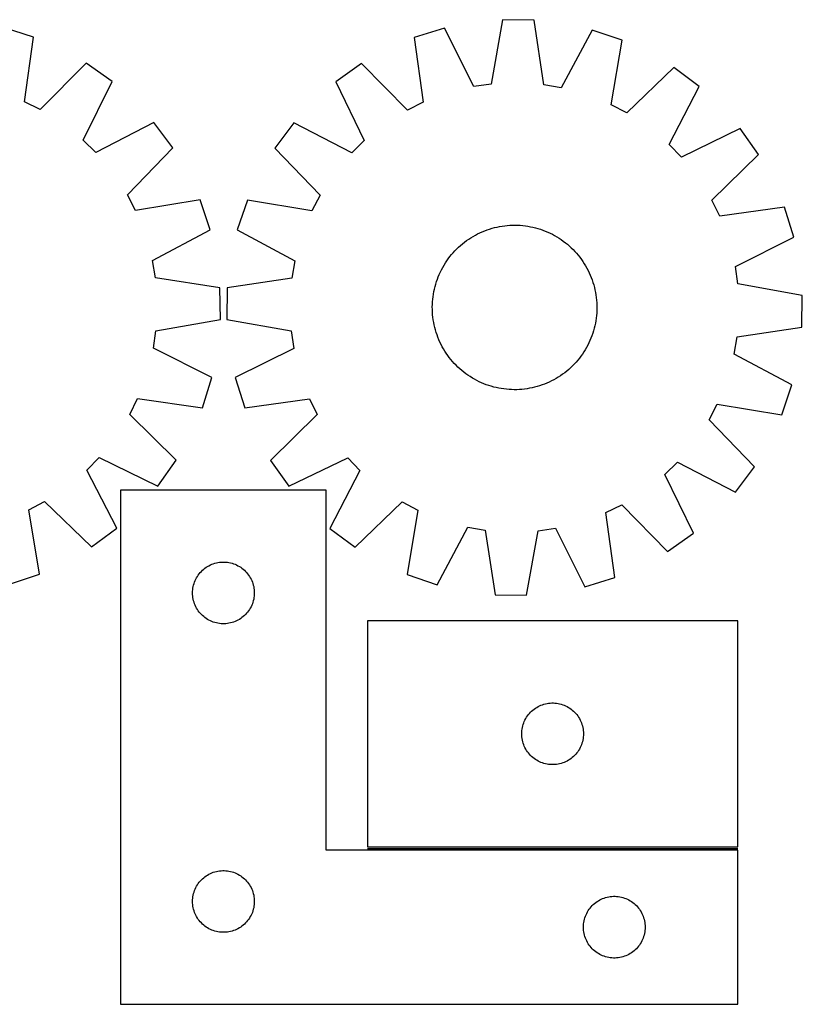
# Model space of a CAD drawing. Header units: millimetres. Extents: x 13 to 1483, y 7 to 486.
# Tile 4 of 5: x 824 to 1204, y 7 to 485. Entities that reach past the tile are written whole.
import ezdxf

# ---------------------------------------------------------------- set-up
doc = ezdxf.new("R2010")
doc.units = ezdxf.units.MM
doc.layers.add('COMMON', color=5, linetype='CONTINUOUS', true_color=0x0000ff)
doc.layers.add('CUT', color=7, linetype='CONTINUOUS', true_color=0x000000)

msp = doc.modelspace()

# ---------------------------------------------------------------- linework, layer by layer
at = {"layer": 'COMMON'}
msp.add_line((992.908723, 82.377227), (1172.908723, 82.377227), dxfattribs=at)
at = {"layer": 'CUT'}
for p, q in [((1058.587346, 485.295747), (1053.035251, 454.020373)), ((1073.972077, 485.094262), (1058.587346, 485.295747)), ((1078.703217, 453.684215), (1073.972077, 485.094262)), ((830.609298, 476.85802), (815.925268, 481.452561)), ((1030.343813, 481.200794), (1015.649802, 476.638275)), ((1044.549632, 452.790067), (1030.343813, 481.200794)), ((1102.098684, 480.261061), (1087.153705, 452.232105)), ((1116.66817, 475.315294), (1102.098684, 480.261061)), ((826.156461, 445.407312), (830.609298, 476.85802)), ((1015.649802, 476.638275), (1020.034067, 445.177935)), ((1111.461513, 443.980561), (1116.66817, 475.315294)), ((856.177508, 464.179989), (833.838293, 441.598266)), ((868.723059, 455.272706), (856.177508, 464.179989)), ((990.054015, 464.016012), (977.489076, 455.136099)), ((1012.34395, 441.385644), (990.054015, 464.016012)), ((1141.924622, 462.027048), (1119.049679, 439.988179)), ((1154.2527, 452.821125), (1141.924622, 462.027048)), ((854.769357, 426.737308), (868.723059, 455.272706)), ((977.489076, 455.136099), (991.38054, 426.57035)), ((1053.035251, 454.020373), (1044.549632, 452.790067)), ((1087.153705, 452.232105), (1078.703217, 453.684215)), ((1139.61791, 424.628969), (1154.2527, 452.821125)), ((833.838293, 441.598266), (826.156461, 445.407312)), ((1020.034067, 445.177935), (1012.34395, 441.385644)), ((1119.049679, 439.988179), (1111.461513, 443.980561)), ((889.122145, 435.314171), (860.898153, 420.740873)), ((898.301171, 422.966053), (889.122145, 435.314171)), ((957.04653, 435.22208), (947.840607, 422.894001)), ((985.238686, 420.58729), (957.04653, 435.22208)), ((1174.166719, 432.378579), (1145.600971, 418.487115)), ((1183.046632, 419.81364), (1174.166719, 432.378579)), ((860.898153, 420.740873), (854.769357, 426.737308)), ((991.38054, 426.57035), (985.238686, 420.58729)), ((876.212489, 400.139208), (898.301171, 422.966053)), ((947.840607, 422.894001), (969.879476, 400.019058)), ((1145.600971, 418.487115), (1139.61791, 424.628969)), ((1160.416264, 397.523705), (1183.046632, 419.81364)), ((880.18832, 392.542358), (876.212489, 400.139208)), ((911.534329, 397.680694), (880.18832, 392.542358)), ((916.448323, 383.100461), (911.534329, 397.680694)), ((934.552361, 397.63755), (929.606594, 383.068063)), ((965.887094, 392.430893), (934.552361, 397.63755)), ((969.879476, 400.019058), (965.887094, 392.430893)), ((1164.208556, 389.833588), (1160.416264, 397.523705)), ((1195.668895, 394.217853), (1164.208556, 389.833588)), ((1200.231415, 379.523842), (1195.668895, 394.217853)), ((888.386855, 368.21662), (916.448323, 383.100461)), ((929.606594, 383.068063), (957.63555, 368.123085)), ((1049.919302, 382.686249), (1051.097079, 383.124253)), ((1051.097079, 383.124253), (1052.288033, 383.525046)), ((1052.288033, 383.525046), (1053.490989, 383.888232)), ((1053.490989, 383.888232), (1054.704759, 384.213454)), ((1054.704759, 384.213454), (1055.928146, 384.500389)), ((1055.928146, 384.500389), (1057.159942, 384.748755)), ((1057.159942, 384.748755), (1058.398931, 384.958307)), ((1058.398931, 384.958307), (1059.643891, 385.128838)), ((1059.643891, 385.128838), (1060.893594, 385.26018)), ((1060.893594, 385.26018), (1062.146805, 385.352203)), ((1062.146805, 385.352203), (1063.402288, 385.404816)), ((1063.402288, 385.404816), (1064.658805, 385.417968)), ((1064.658805, 385.417968), (1065.915115, 385.391645)), ((1065.915115, 385.391645), (1067.169978, 385.325873)), ((1067.169978, 385.325873), (1068.422155, 385.220717)), ((1068.422155, 385.220717), (1069.670412, 385.076282)), ((1069.670412, 385.076282), (1070.913516, 384.892709)), ((1070.913516, 384.892709), (1072.150241, 384.67018)), ((1072.150241, 384.67018), (1073.379365, 384.408914)), ((1073.379365, 384.408914), (1074.599677, 384.109169)), ((1074.599677, 384.109169), (1075.809971, 383.771242)), ((1075.809971, 383.771242), (1077.009053, 383.395464)), ((1077.009053, 383.395464), (1078.19574, 382.982209)), ((1078.19574, 382.982209), (1079.368861, 382.531882)), ((1041.107675, 377.901992), (1042.139523, 378.619136)), ((1042.139523, 378.619136), (1043.193388, 379.303516)), ((1043.193388, 379.303516), (1044.26823, 379.954455)), ((1044.26823, 379.954455), (1045.362988, 380.571311)), ((1045.362988, 380.571311), (1046.476582, 381.153475)), ((1046.476582, 381.153475), (1047.607913, 381.700374)), ((1047.607913, 381.700374), (1048.755863, 382.211467)), ((1048.755863, 382.211467), (1049.919302, 382.686249)), ((1079.368861, 382.531882), (1080.527258, 382.044929)), ((1080.527258, 382.044929), (1081.669788, 381.52183)), ((1081.669788, 381.52183), (1082.795323, 380.963102)), ((1082.795323, 380.963102), (1083.902753, 380.369295)), ((1083.902753, 380.369295), (1084.990984, 379.740996)), ((1084.990984, 379.740996), (1086.058943, 379.078825)), ((1086.058943, 379.078825), (1087.105576, 378.383435)), ((1087.105576, 378.383435), (1088.129849, 377.655513)), ((1171.820687, 365.318023), (1200.231415, 379.523842)), ((1035.43432, 372.952866), (1036.313512, 373.850657)), ((1036.313512, 373.850657), (1037.220471, 374.720389)), ((1037.220471, 374.720389), (1038.1543, 375.561203)), ((1038.1543, 375.561203), (1039.11408, 376.37227)), ((1039.11408, 376.37227), (1040.098862, 377.15279)), ((1040.098862, 377.15279), (1041.107675, 377.901992)), ((1088.129849, 377.655513), (1089.130753, 376.895777)), ((1089.130753, 376.895777), (1090.107298, 376.104977)), ((1090.107298, 376.104977), (1091.058523, 375.283892)), ((1091.058523, 375.283892), (1091.983487, 374.433335)), ((1091.983487, 374.433335), (1092.881278, 373.554143)), ((1092.881278, 373.554143), (1093.751009, 372.647184)), ((1031.48422, 368.074955), (1032.212142, 369.099229)), ((1032.212142, 369.099229), (1032.971878, 370.100132)), ((1032.971878, 370.100132), (1033.762678, 371.076678)), ((1033.762678, 371.076678), (1034.583763, 372.027902)), ((1034.583763, 372.027902), (1035.43432, 372.952866)), ((1093.751009, 372.647184), (1094.591824, 371.713355)), ((1094.591824, 371.713355), (1095.402891, 370.753575)), ((1095.402891, 370.753575), (1096.183411, 369.768793)), ((1096.183411, 369.768793), (1096.932612, 368.75998)), ((1096.932612, 368.75998), (1097.649757, 367.728132)), ((889.820539, 359.762986), (888.386855, 368.21662)), ((957.63555, 368.123085), (956.18344, 359.672597)), ((1028.904553, 363.764703), (1029.49836, 364.872132)), ((1029.49836, 364.872132), (1030.126659, 365.960364)), ((1030.126659, 365.960364), (1030.78883, 367.028322)), ((1030.78883, 367.028322), (1031.48422, 368.074955)), ((1097.649757, 367.728132), (1098.334136, 366.674267)), ((1098.334136, 366.674267), (1098.985075, 365.599425)), ((1098.985075, 365.599425), (1099.601931, 364.504667)), ((1099.601931, 364.504667), (1100.184096, 363.391073)), ((1173.050994, 356.832404), (1171.820687, 365.318023)), ((921.220198, 354.963385), (889.820539, 359.762986)), ((956.18344, 359.672597), (924.773393, 354.941457)), ((1026.47219, 357.978433), (1026.885446, 359.16512)), ((1026.885446, 359.16512), (1027.335773, 360.338241)), ((1027.335773, 360.338241), (1027.822726, 361.496638)), ((1027.822726, 361.496638), (1028.345825, 362.639168)), ((1028.345825, 362.639168), (1028.904553, 363.764703)), ((1100.184096, 363.391073), (1100.730995, 362.259742)), ((1100.730995, 362.259742), (1101.242087, 361.111791)), ((1101.242087, 361.111791), (1101.71687, 359.948353)), ((1101.71687, 359.948353), (1102.154874, 358.770576)), ((921.388145, 339.578252), (921.220198, 354.963385)), ((924.773393, 354.941457), (924.571908, 339.556726)), ((1025.197475, 353.11962), (1025.458741, 354.348745)), ((1025.458741, 354.348745), (1025.758486, 355.569056)), ((1025.758486, 355.569056), (1026.096413, 356.77935)), ((1026.096413, 356.77935), (1026.47219, 357.978433)), ((1102.154874, 358.770576), (1102.555667, 357.579622)), ((1102.555667, 357.579622), (1102.918853, 356.376666)), ((1102.918853, 356.376666), (1103.244074, 355.162896)), ((1103.244074, 355.162896), (1103.531009, 353.939509)), ((1204.326367, 351.280309), (1173.050994, 356.832404)), ((1024.646938, 349.391535), (1024.791373, 350.639792)), ((1024.791373, 350.639792), (1024.974946, 351.882896)), ((1024.974946, 351.882896), (1025.197475, 353.11962)), ((1103.531009, 353.939509), (1103.779376, 352.707713)), ((1103.779376, 352.707713), (1103.988928, 351.468724)), ((1103.988928, 351.468724), (1104.159459, 350.223764)), ((1104.159459, 350.223764), (1104.290801, 348.974061)), ((1204.124882, 335.895578), (1204.326367, 351.280309)), ((1024.449687, 345.628184), (1024.47601, 346.884494)), ((1024.462839, 344.371668), (1024.449687, 345.628184)), ((1024.47601, 346.884494), (1024.541782, 348.139357)), ((1024.541782, 348.139357), (1024.646938, 349.391535)), ((1104.290801, 348.974061), (1104.382824, 347.72085)), ((1104.382824, 347.72085), (1104.435437, 346.465366)), ((1104.448588, 345.20885), (1104.422265, 343.95254)), ((1104.435437, 346.465366), (1104.448588, 345.20885)), ((1024.515452, 343.116184), (1024.462839, 344.371668)), ((1024.607475, 341.862973), (1024.515452, 343.116184)), ((1024.738817, 340.613271), (1024.607475, 341.862973)), ((1024.909348, 339.36831), (1024.738817, 340.613271)), ((1104.106902, 340.197243), (1103.923329, 338.954139)), ((1104.251338, 341.4455), (1104.106902, 340.197243)), ((1104.356493, 342.697677), (1104.251338, 341.4455)), ((1104.422265, 343.95254), (1104.356493, 342.697677)), ((890.100742, 334.094348), (921.388145, 339.578252)), ((924.571908, 339.556726), (955.847281, 334.00463)), ((1025.1189, 338.129321), (1024.909348, 339.36831)), ((1025.367266, 336.897525), (1025.1189, 338.129321)), ((1025.654201, 335.674139), (1025.367266, 336.897525)), ((1025.979423, 334.460368), (1025.654201, 335.674139)), ((1103.13979, 335.267978), (1102.801862, 334.057684)), ((1103.439534, 336.48829), (1103.13979, 335.267978)), ((1103.7008, 337.717414), (1103.439534, 336.48829)), ((1103.923329, 338.954139), (1103.7008, 337.717414)), ((1172.714835, 331.164438), (1204.124882, 335.895578)), ((888.851941, 325.611432), (890.100742, 334.094348)), ((955.847281, 334.00463), (957.077588, 325.519012)), ((1026.342609, 333.257413), (1025.979423, 334.460368)), ((1026.743402, 332.066458), (1026.342609, 333.257413)), ((1027.181406, 330.888681), (1026.743402, 332.066458)), ((1027.656188, 329.725243), (1027.181406, 330.888681)), ((1101.562503, 330.498794), (1101.07555, 329.340397)), ((1102.012829, 331.671915), (1101.562503, 330.498794)), ((1102.426085, 332.858602), (1102.012829, 331.671915)), ((1102.801862, 334.057684), (1102.426085, 332.858602)), ((1171.262726, 322.71395), (1172.714835, 331.164438)), ((917.231633, 311.343712), (888.851941, 325.611432)), ((957.077588, 325.519012), (928.666861, 311.313192)), ((1028.167281, 328.577292), (1027.656188, 329.725243)), ((1028.714179, 327.445962), (1028.167281, 328.577292)), ((1029.296344, 326.332368), (1028.714179, 327.445962)), ((1029.9132, 325.23761), (1029.296344, 326.332368)), ((1099.399915, 325.964902), (1098.771616, 324.876671)), ((1099.993722, 327.072332), (1099.399915, 325.964902)), ((1100.552451, 328.197867), (1099.993722, 327.072332)), ((1101.07555, 329.340397), (1100.552451, 328.197867)), ((1030.564139, 324.162768), (1029.9132, 325.23761)), ((1031.248519, 323.108903), (1030.564139, 324.162768)), ((1031.965663, 322.077054), (1031.248519, 323.108903)), ((1032.714865, 321.068242), (1031.965663, 322.077054)), ((1033.495384, 320.083459), (1032.714865, 321.068242)), ((1095.926397, 320.736902), (1095.135597, 319.760356)), ((1096.686134, 321.737806), (1095.926397, 320.736902)), ((1097.414056, 322.762079), (1096.686134, 321.737806)), ((1098.109445, 323.808712), (1097.414056, 322.762079)), ((1098.771616, 324.876671), (1098.109445, 323.808712)), ((1199.291682, 307.768971), (1171.262726, 322.71395)), ((1034.306452, 319.12368), (1033.495384, 320.083459)), ((1035.147266, 318.18985), (1034.306452, 319.12368)), ((1036.016998, 317.282892), (1035.147266, 318.18985)), ((1036.914789, 316.4037), (1036.016998, 317.282892)), ((1037.839753, 315.553142), (1036.914789, 316.4037)), ((1091.677805, 316.116646), (1090.743975, 315.275831)), ((1092.584763, 316.986377), (1091.677805, 316.116646)), ((1093.463955, 317.884168), (1092.584763, 316.986377)), ((1094.314513, 318.809132), (1093.463955, 317.884168)), ((1095.135597, 319.760356), (1094.314513, 318.809132)), ((912.637092, 296.659682), (917.231633, 311.343712)), ((928.666861, 311.313192), (933.22938, 296.619181)), ((1038.790977, 314.732058), (1037.839753, 315.553142)), ((1039.767523, 313.941257), (1038.790977, 314.732058)), ((1040.768426, 313.181521), (1039.767523, 313.941257)), ((1041.7927, 312.453599), (1040.768426, 313.181521)), ((1042.839332, 311.758209), (1041.7927, 312.453599)), ((1043.907291, 311.096038), (1042.839332, 311.758209)), ((1085.704887, 311.533519), (1084.630045, 310.88258)), ((1086.758752, 312.217898), (1085.704887, 311.533519)), ((1087.7906, 312.935043), (1086.758752, 312.217898)), ((1088.799413, 313.684244), (1087.7906, 312.935043)), ((1089.784196, 314.464764), (1088.799413, 313.684244)), ((1090.743975, 315.275831), (1089.784196, 314.464764)), ((1044.995523, 310.46774), (1043.907291, 311.096038)), ((1046.102952, 309.873933), (1044.995523, 310.46774)), ((1047.228487, 309.315204), (1046.102952, 309.873933)), ((1048.371017, 308.792105), (1047.228487, 309.315204)), ((1049.529414, 308.305152), (1048.371017, 308.792105)), ((1050.702535, 307.854826), (1049.529414, 308.305152)), ((1051.889222, 307.44157), (1050.702535, 307.854826)), ((1053.088305, 307.065793), (1051.889222, 307.44157)), ((1054.298599, 306.727865), (1053.088305, 307.065793)), ((1055.51891, 306.42812), (1054.298599, 306.727865)), ((1056.748035, 306.166855), (1055.51891, 306.42812)), ((1074.193516, 306.623581), (1072.97013, 306.336645)), ((1075.407286, 306.948802), (1074.193516, 306.623581)), ((1076.610242, 307.311988), (1075.407286, 306.948802)), ((1077.801196, 307.712781), (1076.610242, 307.311988)), ((1078.978974, 308.150785), (1077.801196, 307.712781)), ((1080.142412, 308.625568), (1078.978974, 308.150785)), ((1081.290363, 309.13666), (1080.142412, 308.625568)), ((1082.421693, 309.683559), (1081.290363, 309.13666)), ((1083.535287, 310.265724), (1082.421693, 309.683559)), ((1084.630045, 310.88258), (1083.535287, 310.265724)), ((1194.345915, 293.199485), (1199.291682, 307.768971)), ((1057.984759, 305.944325), (1056.748035, 306.166855)), ((1059.227863, 305.760753), (1057.984759, 305.944325)), ((1060.47612, 305.616317), (1059.227863, 305.760753)), ((1061.728298, 305.511162), (1060.47612, 305.616317)), ((1062.983161, 305.44539), (1061.728298, 305.511162)), ((1064.23947, 305.419067), (1062.983161, 305.44539)), ((1065.495987, 305.432218), (1064.23947, 305.419067)), ((1066.75147, 305.484831), (1065.495987, 305.432218)), ((1068.004682, 305.576854), (1066.75147, 305.484831)), ((1069.254384, 305.708196), (1068.004682, 305.576854)), ((1070.499344, 305.878727), (1069.254384, 305.708196)), ((1071.738334, 306.088279), (1070.499344, 305.878727)), ((1072.97013, 306.336645), (1071.738334, 306.088279)), ((877.377338, 293.430687), (881.186384, 301.112518)), ((881.186384, 301.112518), (912.637092, 296.659682)), ((933.22938, 296.619181), (964.68972, 301.003446)), ((964.68972, 301.003446), (968.482011, 293.313329)), ((1159.0188, 290.817976), (1163.011182, 298.406142)), ((1163.011182, 298.406142), (1194.345915, 293.199485)), ((899.959061, 271.091472), (877.377338, 293.430687)), ((968.482011, 293.313329), (945.851643, 271.023394)), ((1181.057668, 267.943033), (1159.0188, 290.817976)), ((856.519945, 266.370827), (862.51638, 272.499623)), ((862.51638, 272.499623), (891.051778, 258.54592)), ((891.051778, 258.54592), (899.959061, 271.091472)), ((945.851643, 271.023394), (954.731556, 258.458455)), ((954.731556, 258.458455), (983.297305, 272.349919)), ((983.297305, 272.349919), (989.280365, 266.208066)), ((1137.517736, 264.266684), (1143.659589, 270.249745)), ((1143.659589, 270.249745), (1171.851745, 255.614955)), ((871.093243, 238.146835), (856.519945, 266.370827)), ((989.280365, 266.208066), (974.645575, 238.01591)), ((1151.4092, 235.700936), (1137.517736, 264.266684)), ((1171.851745, 255.614955), (1181.057668, 267.943033)), ((972.908723, 256.627227), (872.908723, 256.627227)), ((872.908723, 256.627227), (872.908723, 6.627227)), ((972.908723, 81.627227), (972.908723, 256.627227)), ((828.32143, 247.080659), (835.91828, 251.05649)), ((835.91828, 251.05649), (858.745125, 228.967808)), ((986.973654, 228.809987), (1009.848597, 250.848855)), ((1009.848597, 250.848855), (1017.436762, 246.856473)), ((1108.864209, 245.659099), (1116.554326, 249.45139)), ((1116.554326, 249.45139), (1138.844261, 226.821023)), ((833.459766, 215.734651), (828.32143, 247.080659)), ((1017.436762, 246.856473), (1012.230105, 215.52174)), ((1113.248474, 214.19876), (1108.864209, 245.659099)), ((858.745125, 228.967808), (871.093243, 238.146835)), ((974.645575, 238.01591), (986.973654, 228.809987)), ((1026.799592, 210.575973), (1041.74457, 238.604929)), ((1041.74457, 238.604929), (1050.195058, 237.15282)), ((1050.195058, 237.15282), (1054.926198, 205.742773)), ((1070.310929, 205.541287), (1075.863025, 236.816661)), ((1075.863025, 236.816661), (1084.348643, 238.046967)), ((1084.348643, 238.046967), (1098.554463, 209.63624)), ((1138.844261, 226.821023), (1151.4092, 235.700936)), ((915.859071, 219.867409), (916.550007, 220.212761)), ((916.550007, 220.212761), (917.257804, 220.522086)), ((917.257804, 220.522086), (917.980587, 220.794565)), ((917.980587, 220.794565), (918.716438, 221.029475)), ((918.716438, 221.029475), (919.463406, 221.226193)), ((919.463406, 221.226193), (920.219511, 221.384196)), ((920.219511, 221.384196), (920.982747, 221.503067)), ((920.982747, 221.503067), (921.751091, 221.58249)), ((921.751091, 221.58249), (922.522504, 221.622254)), ((922.522504, 221.622254), (923.294941, 221.622254)), ((923.294941, 221.622254), (924.066355, 221.58249)), ((924.066355, 221.58249), (924.834698, 221.503067)), ((924.834698, 221.503067), (925.597934, 221.384196)), ((925.597934, 221.384196), (926.354039, 221.226193)), ((926.354039, 221.226193), (927.101007, 221.029475)), ((927.101007, 221.029475), (927.836858, 220.794565)), ((927.836858, 220.794565), (928.559641, 220.522086)), ((928.559641, 220.522086), (929.267438, 220.212761)), ((929.267438, 220.212761), (929.958374, 219.867409)), ((818.879533, 210.820656), (833.459766, 215.734651)), ((910.683298, 215.318543), (911.146926, 215.936369)), ((911.146926, 215.936369), (911.641744, 216.529509)), ((911.641744, 216.529509), (912.16644, 217.096389)), ((912.16644, 217.096389), (912.719623, 217.635507)), ((912.719623, 217.635507), (913.299825, 218.145434)), ((913.299825, 218.145434), (913.905508, 218.624816)), ((913.905508, 218.624816), (914.535067, 219.072382)), ((914.535067, 219.072382), (915.186831, 219.486946)), ((915.186831, 219.486946), (915.859071, 219.867409)), ((929.958374, 219.867409), (930.630615, 219.486946)), ((930.630615, 219.486946), (931.282378, 219.072382)), ((931.282378, 219.072382), (931.911937, 218.624816)), ((931.911937, 218.624816), (932.51762, 218.145434)), ((932.51762, 218.145434), (933.097823, 217.635507)), ((933.097823, 217.635507), (933.651005, 217.096389)), ((933.651005, 217.096389), (934.175702, 216.529509)), ((934.175702, 216.529509), (934.67052, 215.936369)), ((934.67052, 215.936369), (935.134148, 215.318543)), ((1012.230105, 215.52174), (1026.799592, 210.575973)), ((908.403307, 210.447294), (908.619192, 211.188949)), ((908.619192, 211.188949), (908.87297, 211.918508)), ((908.87297, 211.918508), (909.163969, 212.634036)), ((909.163969, 212.634036), (909.491416, 213.333634)), ((909.491416, 213.333634), (909.854444, 214.015448)), ((909.854444, 214.015448), (910.252089, 214.67767)), ((910.252089, 214.67767), (910.683298, 215.318543)), ((935.134148, 215.318543), (935.565356, 214.67767)), ((935.565356, 214.67767), (935.963001, 214.015448)), ((935.963001, 214.015448), (936.326029, 213.333634)), ((936.326029, 213.333634), (936.653476, 212.634036)), ((936.653476, 212.634036), (936.944475, 211.918508)), ((936.944475, 211.918508), (937.198253, 211.188949)), ((937.198253, 211.188949), (937.414138, 210.447294)), ((1098.554463, 209.63624), (1113.248474, 214.19876)), ((907.908723, 206.627227), (907.928611, 207.399408)), ((907.928611, 205.855046), (907.908723, 206.627227)), ((907.928611, 207.399408), (907.988224, 208.169542)), ((907.988224, 205.084912), (907.928611, 205.855046)), ((907.988224, 208.169542), (908.087404, 208.935586)), ((908.087404, 208.935586), (908.225887, 209.695508)), ((908.225887, 209.695508), (908.403307, 210.447294)), ((937.414138, 210.447294), (937.591558, 209.695508)), ((937.591558, 209.695508), (937.730041, 208.935586)), ((937.730041, 208.935586), (937.829221, 208.169542)), ((937.829221, 208.169542), (937.888834, 207.399408)), ((937.888834, 205.855046), (937.829221, 205.084912)), ((937.888834, 207.399408), (937.908723, 206.627227)), ((937.908723, 206.627227), (937.888834, 205.855046)), ((908.087404, 204.318868), (907.988224, 205.084912)), ((908.225887, 203.558946), (908.087404, 204.318868)), ((908.403307, 202.80716), (908.225887, 203.558946)), ((908.619192, 202.065504), (908.403307, 202.80716)), ((908.87297, 201.335946), (908.619192, 202.065504)), ((909.163969, 200.620418), (908.87297, 201.335946)), ((936.944475, 201.335946), (936.653476, 200.620418)), ((937.198253, 202.065504), (936.944475, 201.335946)), ((937.414138, 202.80716), (937.198253, 202.065504)), ((937.591558, 203.558946), (937.414138, 202.80716)), ((937.730041, 204.318868), (937.591558, 203.558946)), ((937.829221, 205.084912), (937.730041, 204.318868)), ((1054.926198, 205.742773), (1070.310929, 205.541287)), ((909.491416, 199.92082), (909.163969, 200.620418)), ((909.854444, 199.239006), (909.491416, 199.92082)), ((910.252089, 198.576784), (909.854444, 199.239006)), ((910.683298, 197.93591), (910.252089, 198.576784)), ((911.146926, 197.318085), (910.683298, 197.93591)), ((911.641744, 196.724945), (911.146926, 197.318085)), ((912.16644, 196.158065), (911.641744, 196.724945)), ((934.175702, 196.724945), (933.651005, 196.158065)), ((934.67052, 197.318085), (934.175702, 196.724945)), ((935.134148, 197.93591), (934.67052, 197.318085)), ((935.565356, 198.576784), (935.134148, 197.93591)), ((935.963001, 199.239006), (935.565356, 198.576784)), ((936.326029, 199.92082), (935.963001, 199.239006)), ((936.653476, 200.620418), (936.326029, 199.92082)), ((912.719623, 195.618946), (912.16644, 196.158065)), ((913.299825, 195.10902), (912.719623, 195.618946)), ((913.905508, 194.629638), (913.299825, 195.10902)), ((914.535067, 194.182072), (913.905508, 194.629638)), ((915.186831, 193.767508), (914.535067, 194.182072)), ((915.859071, 193.387045), (915.186831, 193.767508)), ((916.550007, 193.041693), (915.859071, 193.387045)), ((917.257804, 192.732367), (916.550007, 193.041693)), ((917.980587, 192.459888), (917.257804, 192.732367)), ((918.716438, 192.224979), (917.980587, 192.459888)), ((919.463406, 192.028261), (918.716438, 192.224979)), ((920.219511, 191.870258), (919.463406, 192.028261)), ((920.982747, 191.751387), (920.219511, 191.870258)), ((921.751091, 191.671964), (920.982747, 191.751387)), ((922.522504, 191.6322), (921.751091, 191.671964)), ((923.294941, 191.6322), (922.522504, 191.6322)), ((924.066355, 191.671964), (923.294941, 191.6322)), ((924.834698, 191.751387), (924.066355, 191.671964)), ((925.597934, 191.870258), (924.834698, 191.751387)), ((926.354039, 192.028261), (925.597934, 191.870258)), ((927.101007, 192.224979), (926.354039, 192.028261)), ((927.836858, 192.459888), (927.101007, 192.224979)), ((928.559641, 192.732367), (927.836858, 192.459888)), ((929.267438, 193.041693), (928.559641, 192.732367)), ((929.958374, 193.387045), (929.267438, 193.041693)), ((930.630615, 193.767508), (929.958374, 193.387045)), ((931.282378, 194.182072), (930.630615, 193.767508)), ((931.911937, 194.629638), (931.282378, 194.182072)), ((932.51762, 195.10902), (931.911937, 194.629638)), ((933.097823, 195.618946), (932.51762, 195.10902)), ((933.651005, 196.158065), (933.097823, 195.618946)), ((1172.908723, 193.127228), (992.908723, 193.127228)), ((992.908723, 193.127228), (992.908723, 83.127228)), ((1172.908723, 83.127228), (1172.908723, 193.127228)), ((1071.641744, 148.02951), (1072.16644, 148.59639)), ((1072.16644, 148.59639), (1072.719623, 149.135508)), ((1072.719623, 149.135508), (1073.299825, 149.645435)), ((1073.299825, 149.645435), (1073.905508, 150.124817)), ((1073.905508, 150.124817), (1074.535067, 150.572383)), ((1074.535067, 150.572383), (1075.186831, 150.986947)), ((1075.186831, 150.986947), (1075.859071, 151.36741)), ((1075.859071, 151.36741), (1076.550007, 151.712762)), ((1076.550007, 151.712762), (1077.257804, 152.022087)), ((1077.257804, 152.022087), (1077.980587, 152.294566)), ((1077.980587, 152.294566), (1078.716438, 152.529476)), ((1078.716438, 152.529476), (1079.463406, 152.726194)), ((1079.463406, 152.726194), (1080.219511, 152.884197)), ((1080.219511, 152.884197), (1080.982747, 153.003068)), ((1080.982747, 153.003068), (1081.751091, 153.082491)), ((1081.751091, 153.082491), (1082.522504, 153.122255)), ((1082.522504, 153.122255), (1083.294941, 153.122255)), ((1083.294941, 153.122255), (1084.066355, 153.082491)), ((1084.066355, 153.082491), (1084.834698, 153.003068)), ((1084.834698, 153.003068), (1085.597934, 152.884197)), ((1085.597934, 152.884197), (1086.354039, 152.726194)), ((1086.354039, 152.726194), (1087.101007, 152.529476)), ((1087.101007, 152.529476), (1087.836858, 152.294566)), ((1087.836858, 152.294566), (1088.559641, 152.022087)), ((1088.559641, 152.022087), (1089.267438, 151.712762)), ((1089.267438, 151.712762), (1089.958374, 151.36741)), ((1089.958374, 151.36741), (1090.630615, 150.986947)), ((1090.630615, 150.986947), (1091.282378, 150.572383)), ((1091.282378, 150.572383), (1091.911937, 150.124817)), ((1091.911937, 150.124817), (1092.51762, 149.645435)), ((1092.51762, 149.645435), (1093.097823, 149.135508)), ((1093.097823, 149.135508), (1093.651005, 148.59639)), ((1093.651005, 148.59639), (1094.175702, 148.02951)), ((1068.87297, 143.418509), (1069.163969, 144.134037)), ((1069.163969, 144.134037), (1069.491416, 144.833635)), ((1069.491416, 144.833635), (1069.854444, 145.515449)), ((1069.854444, 145.515449), (1070.252089, 146.177671)), ((1070.252089, 146.177671), (1070.683298, 146.818544)), ((1070.683298, 146.818544), (1071.146926, 147.43637)), ((1071.146926, 147.43637), (1071.641744, 148.02951)), ((1094.175702, 148.02951), (1094.67052, 147.43637)), ((1094.67052, 147.43637), (1095.134148, 146.818544)), ((1095.134148, 146.818544), (1095.565356, 146.177671)), ((1095.565356, 146.177671), (1095.963001, 145.515449)), ((1095.963001, 145.515449), (1096.326029, 144.833635)), ((1096.326029, 144.833635), (1096.653476, 144.134037)), ((1096.653476, 144.134037), (1096.944475, 143.418509)), ((1067.908723, 138.127228), (1067.928611, 138.899409)), ((1067.928611, 138.899409), (1067.988224, 139.669543)), ((1067.988224, 139.669543), (1068.087404, 140.435587)), ((1068.087404, 140.435587), (1068.225887, 141.195509)), ((1068.225887, 141.195509), (1068.403307, 141.947295)), ((1068.403307, 141.947295), (1068.619192, 142.68895)), ((1068.619192, 142.68895), (1068.87297, 143.418509)), ((1096.944475, 143.418509), (1097.198253, 142.68895)), ((1097.198253, 142.68895), (1097.414138, 141.947295)), ((1097.414138, 141.947295), (1097.591558, 141.195509)), ((1097.591558, 141.195509), (1097.730041, 140.435587)), ((1097.730041, 140.435587), (1097.829221, 139.669543)), ((1097.829221, 139.669543), (1097.888834, 138.899409)), ((1097.888834, 138.899409), (1097.908723, 138.127228)), ((1067.928611, 137.355047), (1067.908723, 138.127228)), ((1067.988224, 136.584913), (1067.928611, 137.355047)), ((1068.087404, 135.818869), (1067.988224, 136.584913)), ((1068.225887, 135.058947), (1068.087404, 135.818869)), ((1068.403307, 134.307161), (1068.225887, 135.058947)), ((1068.619192, 133.565505), (1068.403307, 134.307161)), ((1097.414138, 134.307161), (1097.198253, 133.565505)), ((1097.591558, 135.058947), (1097.414138, 134.307161)), ((1097.730041, 135.818869), (1097.591558, 135.058947)), ((1097.829221, 136.584913), (1097.730041, 135.818869)), ((1097.888834, 137.355047), (1097.829221, 136.584913)), ((1097.908723, 138.127228), (1097.888834, 137.355047)), ((1068.87297, 132.835947), (1068.619192, 133.565505)), ((1069.163969, 132.120419), (1068.87297, 132.835947)), ((1069.491416, 131.420821), (1069.163969, 132.120419)), ((1069.854444, 130.739007), (1069.491416, 131.420821)), ((1070.252089, 130.076785), (1069.854444, 130.739007)), ((1070.683298, 129.435911), (1070.252089, 130.076785)), ((1071.146926, 128.818086), (1070.683298, 129.435911)), ((1095.134148, 129.435911), (1094.67052, 128.818086)), ((1095.565356, 130.076785), (1095.134148, 129.435911)), ((1095.963001, 130.739007), (1095.565356, 130.076785)), ((1096.326029, 131.420821), (1095.963001, 130.739007)), ((1096.653476, 132.120419), (1096.326029, 131.420821)), ((1096.944475, 132.835947), (1096.653476, 132.120419)), ((1097.198253, 133.565505), (1096.944475, 132.835947)), ((1071.641744, 128.224946), (1071.146926, 128.818086)), ((1072.16644, 127.658066), (1071.641744, 128.224946)), ((1072.719623, 127.118947), (1072.16644, 127.658066)), ((1073.299825, 126.609021), (1072.719623, 127.118947)), ((1073.905508, 126.129639), (1073.299825, 126.609021)), ((1074.535067, 125.682073), (1073.905508, 126.129639)), ((1075.186831, 125.267509), (1074.535067, 125.682073)), ((1075.859071, 124.887046), (1075.186831, 125.267509)), ((1076.550007, 124.541694), (1075.859071, 124.887046)), ((1077.257804, 124.232368), (1076.550007, 124.541694)), ((1089.267438, 124.541694), (1088.559641, 124.232368)), ((1089.958374, 124.887046), (1089.267438, 124.541694)), ((1090.630615, 125.267509), (1089.958374, 124.887046)), ((1091.282378, 125.682073), (1090.630615, 125.267509)), ((1091.911937, 126.129639), (1091.282378, 125.682073)), ((1092.51762, 126.609021), (1091.911937, 126.129639)), ((1093.097823, 127.118947), (1092.51762, 126.609021)), ((1093.651005, 127.658066), (1093.097823, 127.118947)), ((1094.175702, 128.224946), (1093.651005, 127.658066)), ((1094.67052, 128.818086), (1094.175702, 128.224946)), ((1077.980587, 123.959889), (1077.257804, 124.232368)), ((1078.716438, 123.72498), (1077.980587, 123.959889)), ((1079.463406, 123.528262), (1078.716438, 123.72498)), ((1080.219511, 123.370259), (1079.463406, 123.528262)), ((1080.982747, 123.251388), (1080.219511, 123.370259)), ((1081.751091, 123.171965), (1080.982747, 123.251388)), ((1082.522504, 123.132201), (1081.751091, 123.171965)), ((1083.294941, 123.132201), (1082.522504, 123.132201)), ((1084.066355, 123.171965), (1083.294941, 123.132201)), ((1084.834698, 123.251388), (1084.066355, 123.171965)), ((1085.597934, 123.370259), (1084.834698, 123.251388)), ((1086.354039, 123.528262), (1085.597934, 123.370259)), ((1087.101007, 123.72498), (1086.354039, 123.528262)), ((1087.836858, 123.959889), (1087.101007, 123.72498)), ((1088.559641, 124.232368), (1087.836858, 123.959889)), ((1172.908723, 81.627227), (972.908723, 81.627227)), ((992.908723, 83.127228), (1172.908723, 83.127228)), ((1172.908723, 6.627227), (1172.908723, 81.627227)), ((911.641744, 66.529509), (912.16644, 67.096389)), ((912.16644, 67.096389), (912.719623, 67.635507)), ((912.719623, 67.635507), (913.299825, 68.145434)), ((913.299825, 68.145434), (913.905508, 68.624816)), ((913.905508, 68.624816), (914.535067, 69.072382)), ((914.535067, 69.072382), (915.186831, 69.486946)), ((915.186831, 69.486946), (915.859071, 69.867409)), ((915.859071, 69.867409), (916.550007, 70.212761)), ((916.550007, 70.212761), (917.257804, 70.522086)), ((917.257804, 70.522086), (917.980587, 70.794565)), ((917.980587, 70.794565), (918.716438, 71.029475)), ((918.716438, 71.029475), (919.463406, 71.226193)), ((919.463406, 71.226193), (920.219511, 71.384196)), ((920.219511, 71.384196), (920.982747, 71.503067)), ((920.982747, 71.503067), (921.751091, 71.58249)), ((921.751091, 71.58249), (922.522504, 71.622254)), ((922.522504, 71.622254), (923.294941, 71.622254)), ((923.294941, 71.622254), (924.066355, 71.58249)), ((924.066355, 71.58249), (924.834698, 71.503067)), ((924.834698, 71.503067), (925.597934, 71.384196)), ((925.597934, 71.384196), (926.354039, 71.226193)), ((926.354039, 71.226193), (927.101007, 71.029475)), ((927.101007, 71.029475), (927.836858, 70.794565)), ((927.836858, 70.794565), (928.559641, 70.522086)), ((928.559641, 70.522086), (929.267438, 70.212761)), ((929.267438, 70.212761), (929.958374, 69.867409)), ((929.958374, 69.867409), (930.630615, 69.486946)), ((930.630615, 69.486946), (931.282378, 69.072382)), ((931.282378, 69.072382), (931.911937, 68.624816)), ((931.911937, 68.624816), (932.51762, 68.145434)), ((932.51762, 68.145434), (933.097823, 67.635507)), ((933.097823, 67.635507), (933.651005, 67.096389)), ((933.651005, 67.096389), (934.175702, 66.529509)), ((908.87297, 61.918508), (909.163969, 62.634036)), ((909.163969, 62.634036), (909.491416, 63.333634)), ((909.491416, 63.333634), (909.854444, 64.015448)), ((909.854444, 64.015448), (910.252089, 64.67767)), ((910.252089, 64.67767), (910.683298, 65.318543)), ((910.683298, 65.318543), (911.146926, 65.936369)), ((911.146926, 65.936369), (911.641744, 66.529509)), ((934.175702, 66.529509), (934.67052, 65.936369)), ((934.67052, 65.936369), (935.134148, 65.318543)), ((935.134148, 65.318543), (935.565356, 64.67767)), ((935.565356, 64.67767), (935.963001, 64.015448)), ((935.963001, 64.015448), (936.326029, 63.333634)), ((936.326029, 63.333634), (936.653476, 62.634036)), ((936.653476, 62.634036), (936.944475, 61.918508)), ((907.928611, 57.399408), (907.988224, 58.169542)), ((907.988224, 58.169542), (908.087404, 58.935586)), ((908.087404, 58.935586), (908.225887, 59.695508)), ((908.225887, 59.695508), (908.403307, 60.447294)), ((908.403307, 60.447294), (908.619192, 61.188949)), ((908.619192, 61.188949), (908.87297, 61.918508)), ((936.944475, 61.918508), (937.198253, 61.188949)), ((937.198253, 61.188949), (937.414138, 60.447294)), ((937.414138, 60.447294), (937.591558, 59.695508)), ((937.591558, 59.695508), (937.730041, 58.935586)), ((937.730041, 58.935586), (937.829221, 58.169542)), ((937.829221, 58.169542), (937.888834, 57.399408)), ((1105.859071, 57.367409), (1106.550007, 57.712761)), ((1106.550007, 57.712761), (1107.257804, 58.022086)), ((1107.257804, 58.022086), (1107.980587, 58.294565)), ((1107.980587, 58.294565), (1108.716438, 58.529475)), ((1108.716438, 58.529475), (1109.463406, 58.726193)), ((1109.463406, 58.726193), (1110.219511, 58.884196)), ((1110.219511, 58.884196), (1110.982747, 59.003067)), ((1110.982747, 59.003067), (1111.751091, 59.08249)), ((1111.751091, 59.08249), (1112.522504, 59.122254)), ((1112.522504, 59.122254), (1113.294941, 59.122254)), ((1113.294941, 59.122254), (1114.066355, 59.08249)), ((1114.066355, 59.08249), (1114.834698, 59.003067)), ((1114.834698, 59.003067), (1115.597934, 58.884196)), ((1115.597934, 58.884196), (1116.354039, 58.726193)), ((1116.354039, 58.726193), (1117.101007, 58.529475)), ((1117.101007, 58.529475), (1117.836858, 58.294565)), ((1117.836858, 58.294565), (1118.559641, 58.022086)), ((1118.559641, 58.022086), (1119.267438, 57.712761)), ((1119.267438, 57.712761), (1119.958374, 57.367409)), ((907.908723, 56.627227), (907.928611, 57.399408)), ((907.928611, 55.855046), (907.908723, 56.627227)), ((907.988224, 55.084912), (907.928611, 55.855046)), ((908.087404, 54.318868), (907.988224, 55.084912)), ((908.225887, 53.558946), (908.087404, 54.318868)), ((908.403307, 52.80716), (908.225887, 53.558946)), ((908.619192, 52.065504), (908.403307, 52.80716)), ((937.414138, 52.80716), (937.198253, 52.065504)), ((937.591558, 53.558946), (937.414138, 52.80716)), ((937.730041, 54.318868), (937.591558, 53.558946)), ((937.829221, 55.084912), (937.730041, 54.318868)), ((937.888834, 55.855046), (937.829221, 55.084912)), ((937.888834, 57.399408), (937.908723, 56.627227)), ((937.908723, 56.627227), (937.888834, 55.855046)), ((1100.252089, 52.17767), (1100.683298, 52.818543)), ((1100.683298, 52.818543), (1101.146926, 53.436369)), ((1101.146926, 53.436369), (1101.641744, 54.029509)), ((1101.641744, 54.029509), (1102.16644, 54.596389)), ((1102.16644, 54.596389), (1102.719623, 55.135507)), ((1102.719623, 55.135507), (1103.299825, 55.645434)), ((1103.299825, 55.645434), (1103.905508, 56.124816)), ((1103.905508, 56.124816), (1104.535067, 56.572382)), ((1104.535067, 56.572382), (1105.186831, 56.986946)), ((1105.186831, 56.986946), (1105.859071, 57.367409)), ((1119.958374, 57.367409), (1120.630615, 56.986946)), ((1120.630615, 56.986946), (1121.282378, 56.572382)), ((1121.282378, 56.572382), (1121.911937, 56.124816)), ((1121.911937, 56.124816), (1122.51762, 55.645434)), ((1122.51762, 55.645434), (1123.097823, 55.135507)), ((1123.097823, 55.135507), (1123.651005, 54.596389)), ((1123.651005, 54.596389), (1124.175702, 54.029509)), ((1124.175702, 54.029509), (1124.67052, 53.436369)), ((1124.67052, 53.436369), (1125.134148, 52.818543)), ((1125.134148, 52.818543), (1125.565356, 52.17767)), ((908.87297, 51.335946), (908.619192, 52.065504)), ((909.163969, 50.620418), (908.87297, 51.335946)), ((909.491416, 49.92082), (909.163969, 50.620418)), ((909.854444, 49.239006), (909.491416, 49.92082)), ((910.252089, 48.576784), (909.854444, 49.239006)), ((910.683298, 47.93591), (910.252089, 48.576784)), ((911.146926, 47.318085), (910.683298, 47.93591)), ((935.134148, 47.93591), (934.67052, 47.318085)), ((935.565356, 48.576784), (935.134148, 47.93591)), ((935.963001, 49.239006), (935.565356, 48.576784)), ((936.326029, 49.92082), (935.963001, 49.239006)), ((936.653476, 50.620418), (936.326029, 49.92082)), ((936.944475, 51.335946), (936.653476, 50.620418)), ((937.198253, 52.065504), (936.944475, 51.335946)), ((1098.225887, 47.195508), (1098.403307, 47.947294)), ((1098.403307, 47.947294), (1098.619192, 48.688949)), ((1098.619192, 48.688949), (1098.87297, 49.418508)), ((1098.87297, 49.418508), (1099.163969, 50.134036)), ((1099.163969, 50.134036), (1099.491416, 50.833634)), ((1099.491416, 50.833634), (1099.854444, 51.515448)), ((1099.854444, 51.515448), (1100.252089, 52.17767)), ((1125.565356, 52.17767), (1125.963001, 51.515448)), ((1125.963001, 51.515448), (1126.326029, 50.833634)), ((1126.326029, 50.833634), (1126.653476, 50.134036)), ((1126.653476, 50.134036), (1126.944475, 49.418508)), ((1126.944475, 49.418508), (1127.198253, 48.688949)), ((1127.198253, 48.688949), (1127.414138, 47.947294)), ((1127.414138, 47.947294), (1127.591558, 47.195508)), ((911.641744, 46.724945), (911.146926, 47.318085)), ((912.16644, 46.158065), (911.641744, 46.724945)), ((912.719623, 45.618946), (912.16644, 46.158065)), ((913.299825, 45.10902), (912.719623, 45.618946)), ((913.905508, 44.629638), (913.299825, 45.10902)), ((914.535067, 44.182072), (913.905508, 44.629638)), ((915.186831, 43.767508), (914.535067, 44.182072)), ((915.859071, 43.387045), (915.186831, 43.767508)), ((916.550007, 43.041693), (915.859071, 43.387045)), ((929.958374, 43.387045), (929.267438, 43.041693)), ((930.630615, 43.767508), (929.958374, 43.387045)), ((931.282378, 44.182072), (930.630615, 43.767508)), ((931.911937, 44.629638), (931.282378, 44.182072)), ((932.51762, 45.10902), (931.911937, 44.629638)), ((933.097823, 45.618946), (932.51762, 45.10902)), ((933.651005, 46.158065), (933.097823, 45.618946)), ((934.175702, 46.724945), (933.651005, 46.158065)), ((934.67052, 47.318085), (934.175702, 46.724945)), ((1097.908723, 44.127227), (1097.928611, 44.899408)), ((1097.928611, 43.355046), (1097.908723, 44.127227)), ((1097.928611, 44.899408), (1097.988224, 45.669542)), ((1097.988224, 42.584912), (1097.928611, 43.355046)), ((1097.988224, 45.669542), (1098.087404, 46.435586)), ((1098.087404, 46.435586), (1098.225887, 47.195508)), ((1127.591558, 47.195508), (1127.730041, 46.435586)), ((1127.730041, 46.435586), (1127.829221, 45.669542)), ((1127.829221, 45.669542), (1127.888834, 44.899408)), ((1127.888834, 43.355046), (1127.829221, 42.584912)), ((1127.888834, 44.899408), (1127.908723, 44.127227)), ((1127.908723, 44.127227), (1127.888834, 43.355046)), ((917.257804, 42.732367), (916.550007, 43.041693)), ((917.980587, 42.459888), (917.257804, 42.732367)), ((918.716438, 42.224979), (917.980587, 42.459888)), ((919.463406, 42.028261), (918.716438, 42.224979)), ((920.219511, 41.870258), (919.463406, 42.028261)), ((920.982747, 41.751387), (920.219511, 41.870258)), ((921.751091, 41.671964), (920.982747, 41.751387)), ((922.522504, 41.6322), (921.751091, 41.671964)), ((923.294941, 41.6322), (922.522504, 41.6322)), ((924.066355, 41.671964), (923.294941, 41.6322)), ((924.834698, 41.751387), (924.066355, 41.671964)), ((925.597934, 41.870258), (924.834698, 41.751387)), ((926.354039, 42.028261), (925.597934, 41.870258)), ((927.101007, 42.224979), (926.354039, 42.028261)), ((927.836858, 42.459888), (927.101007, 42.224979)), ((928.559641, 42.732367), (927.836858, 42.459888)), ((929.267438, 43.041693), (928.559641, 42.732367)), ((1098.087404, 41.818868), (1097.988224, 42.584912)), ((1098.225887, 41.058946), (1098.087404, 41.818868)), ((1098.403307, 40.30716), (1098.225887, 41.058946)), ((1098.619192, 39.565504), (1098.403307, 40.30716)), ((1098.87297, 38.835946), (1098.619192, 39.565504)), ((1099.163969, 38.120418), (1098.87297, 38.835946)), ((1126.944475, 38.835946), (1126.653476, 38.120418)), ((1127.198253, 39.565504), (1126.944475, 38.835946)), ((1127.414138, 40.30716), (1127.198253, 39.565504)), ((1127.591558, 41.058946), (1127.414138, 40.30716)), ((1127.730041, 41.818868), (1127.591558, 41.058946)), ((1127.829221, 42.584912), (1127.730041, 41.818868)), ((1099.491416, 37.42082), (1099.163969, 38.120418)), ((1099.854444, 36.739006), (1099.491416, 37.42082)), ((1100.252089, 36.076784), (1099.854444, 36.739006)), ((1100.683298, 35.43591), (1100.252089, 36.076784)), ((1101.146926, 34.818085), (1100.683298, 35.43591)), ((1101.641744, 34.224945), (1101.146926, 34.818085)), ((1102.16644, 33.658065), (1101.641744, 34.224945)), ((1102.719623, 33.118946), (1102.16644, 33.658065)), ((1123.651005, 33.658065), (1123.097823, 33.118946)), ((1124.175702, 34.224945), (1123.651005, 33.658065)), ((1124.67052, 34.818085), (1124.175702, 34.224945)), ((1125.134148, 35.43591), (1124.67052, 34.818085)), ((1125.565356, 36.076784), (1125.134148, 35.43591)), ((1125.963001, 36.739006), (1125.565356, 36.076784)), ((1126.326029, 37.42082), (1125.963001, 36.739006)), ((1126.653476, 38.120418), (1126.326029, 37.42082)), ((1103.299825, 32.60902), (1102.719623, 33.118946)), ((1103.905508, 32.129638), (1103.299825, 32.60902)), ((1104.535067, 31.682072), (1103.905508, 32.129638)), ((1105.186831, 31.267508), (1104.535067, 31.682072)), ((1105.859071, 30.887045), (1105.186831, 31.267508)), ((1106.550007, 30.541693), (1105.859071, 30.887045)), ((1107.257804, 30.232367), (1106.550007, 30.541693)), ((1107.980587, 29.959888), (1107.257804, 30.232367)), ((1108.716438, 29.724979), (1107.980587, 29.959888)), ((1109.463406, 29.528261), (1108.716438, 29.724979)), ((1110.219511, 29.370258), (1109.463406, 29.528261)), ((1110.982747, 29.251387), (1110.219511, 29.370258)), ((1111.751091, 29.171964), (1110.982747, 29.251387)), ((1112.522504, 29.1322), (1111.751091, 29.171964)), ((1113.294941, 29.1322), (1112.522504, 29.1322)), ((1114.066355, 29.171964), (1113.294941, 29.1322)), ((1114.834698, 29.251387), (1114.066355, 29.171964)), ((1115.597934, 29.370258), (1114.834698, 29.251387)), ((1116.354039, 29.528261), (1115.597934, 29.370258)), ((1117.101007, 29.724979), (1116.354039, 29.528261)), ((1117.836858, 29.959888), (1117.101007, 29.724979)), ((1118.559641, 30.232367), (1117.836858, 29.959888)), ((1119.267438, 30.541693), (1118.559641, 30.232367)), ((1119.958374, 30.887045), (1119.267438, 30.541693)), ((1120.630615, 31.267508), (1119.958374, 30.887045)), ((1121.282378, 31.682072), (1120.630615, 31.267508)), ((1121.911937, 32.129638), (1121.282378, 31.682072)), ((1122.51762, 32.60902), (1121.911937, 32.129638)), ((1123.097823, 33.118946), (1122.51762, 32.60902)), ((872.908723, 6.627227), (1172.908723, 6.627227))]:
    msp.add_line(p, q, dxfattribs=at)

doc.saveas('drawing.dxf')
